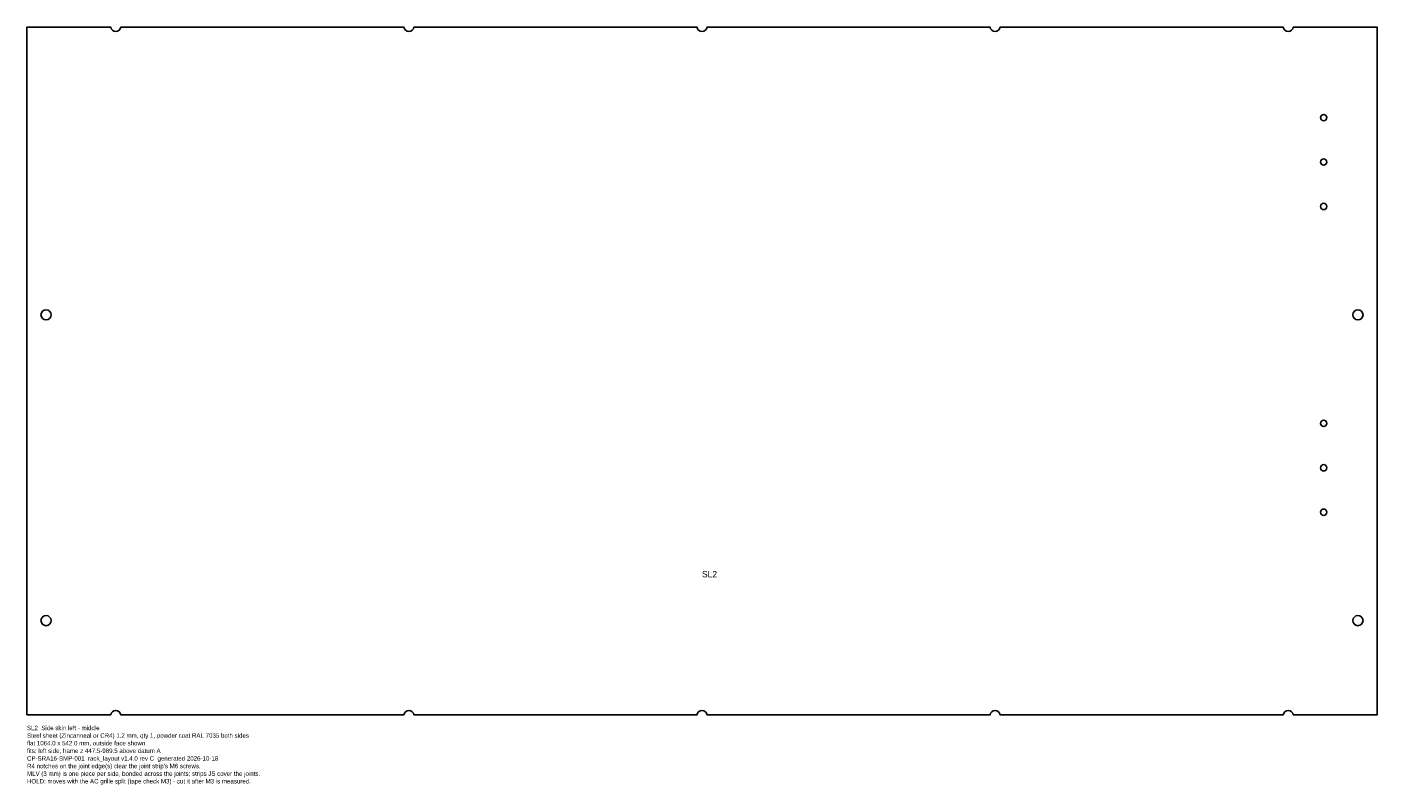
# Model space of a CAD drawing. Header units: millimetres. Extents: x 0 to 1064, y -55 to 542.
import ezdxf

# ---------------------------------------------------------------- set-up
doc = ezdxf.new("R2010")
doc.units = ezdxf.units.MM
for name, color, linetype in [('CUT', 7, 'CONTINUOUS'), ('ETCH', 3, 'CONTINUOUS'), ('NOTES', 8, 'CONTINUOUS')]:
    doc.layers.add(name, color=color, linetype=linetype)

msp = doc.modelspace()

# ---------------------------------------------------------------- linework, layer by layer
at = {"layer": 'CUT'}
msp.add_lwpolyline([(0, 0), (66, 0, -0.881917), (74, 0), (297, 0, -0.881917), (305, 0), (528, 0, -0.881917), (536, 0), (759, 0, -0.881917), (767, 0), (990, 0, -0.881917), (998, 0), (1064, 0), (1064, 542), (998, 542, -0.881917), (990, 542), (767, 542, -0.881917), (759, 542), (536, 542, -0.881917), (528, 542), (305, 542, -0.881917), (297, 542), (74, 542, -0.881917), (66, 542), (0, 542)], format="xyb", close=True, dxfattribs=at)
for centre, radius in [((1022, 470.6), 2.5), ((1022, 435.6), 2.5), ((1022, 400.6), 2.5), ((15, 315.2), 4), ((1049, 315.2), 4), ((1022, 229.7), 2.5), ((1022, 194.7), 2.5), ((1022, 159.7), 2.5), ((15, 74.3), 4), ((1049, 74.3), 4)]:
    msp.add_circle(centre, radius, dxfattribs=at)

# ---------------------------------------------------------------- texts
at = {"layer": 'ETCH'}
msp.add_text('SL2', height=5, dxfattribs=at).set_placement((532, 108.4))
at = {"layer": 'NOTES'}
for s, p in [('SL2  Side skin left - middle', (0, -12)), ('Steel sheet (Zincanneal or CR4) 1.2 mm, qty 1, powder coat RAL 7035 both sides', (0, -18)), ('flat 1064.0 x 542.0 mm, outside face shown', (0, -24)), ('fits: left side, frame z 447.5-989.5 above datum A', (0, -30)), ('CP-SRA16-SMP-001  rack_layout v1.4.0 rev C  generated 2026-10-18', (0, -36)), ("R4 notches on the joint edge(s) clear the joint strip's M6 screws.", (0, -42)), ('MLV (3 mm) is one piece per side, bonded across the joints; strips JS cover the joints.', (0, -48)), ('HOLD: moves with the AC grille split (tape check M3) - cut it after M3 is measured.', (0, -54))]:
    msp.add_text(s, height=3.5, dxfattribs=at).set_placement(p)

doc.saveas('drawing.dxf')
